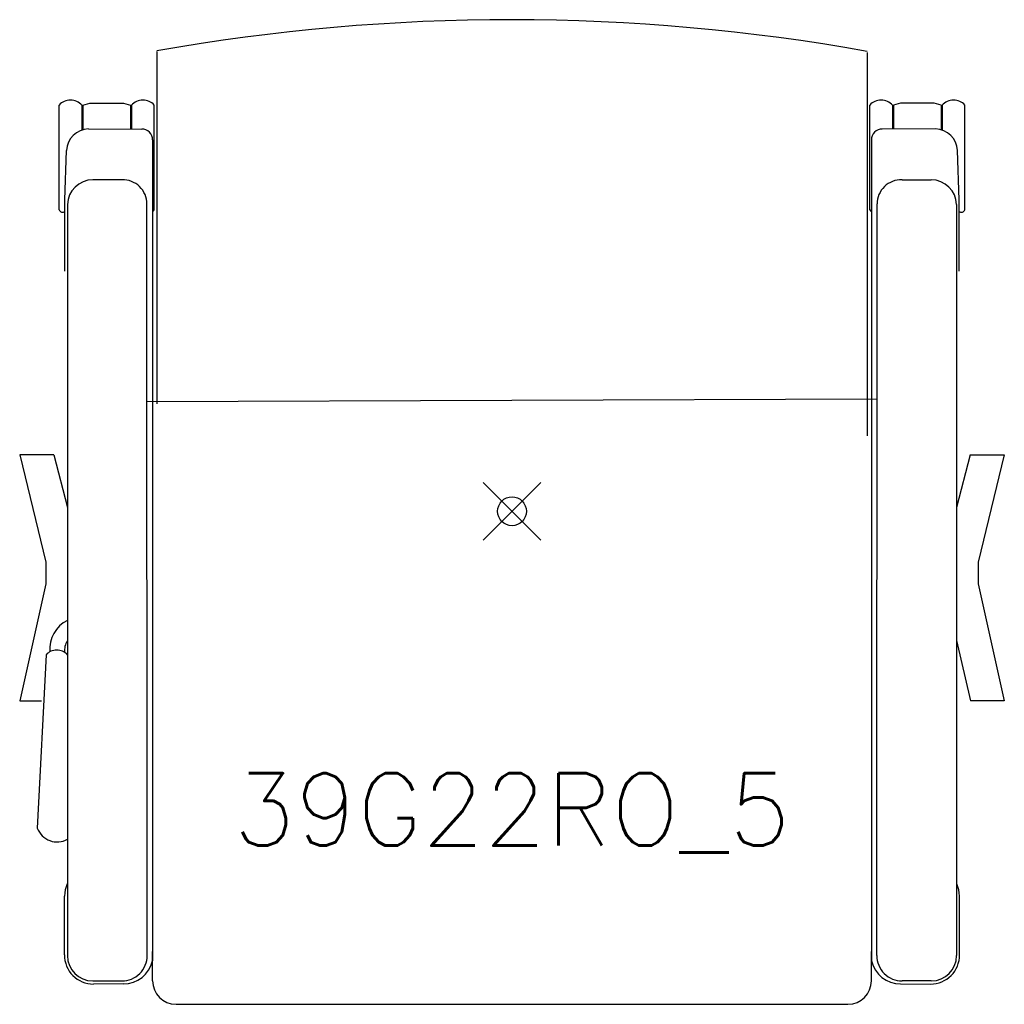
# Model space of a CAD drawing. Header units: inches. Extents: x -17 to 17, y -17 to 17.
import ezdxf
from ezdxf.enums import TextEntityAlignment as Align

# ---------------------------------------------------------------- set-up
doc = ezdxf.new("R2010")
doc.units = ezdxf.units.IN
doc.header["$MEASUREMENT"] = 0
doc.header["$PDMODE"] = 35
doc.layers.add('AFUCH-P', color=2, linetype='Continuous')
doc.layers.add('AFUCH-P-TN', color=2, linetype='Continuous')
doc.styles.get("Standard").update_dxf_attribs({"font": 'txt.shx'})

msp = doc.modelspace()

# ---------------------------------------------------------------- linework, layer by layer
at = {"layer": 'AFUCH-P'}
for p, q in [((-12.283, 15.902), (-12.283, 3.714)), ((12.283, 15.867), (12.283, 2.607)), ((-15.669, 10.423), (-15.669, 14.044)), ((-14.882, 14.04), (-14.882, 13.181)), ((-14.849, 14.041), (-14.605, 14.11)), ((-14.849, 14.041), (-14.849, 13.197)), ((-14.605, 14.11), (-13.442, 14.11)), ((-13.442, 14.11), (-13.199, 14.041)), ((-13.199, 14.041), (-13.201, 13.217)), ((-13.165, 14.04), (-13.165, 13.216)), ((-12.378, 10.423), (-12.378, 14.044)), ((12.378, 10.423), (12.378, 14.044)), ((13.165, 14.04), (13.165, 13.216)), ((13.442, 14.11), (13.199, 14.041)), ((13.199, 14.041), (13.201, 13.217)), ((14.605, 14.11), (13.442, 14.11)), ((14.849, 14.041), (14.605, 14.11)), ((14.849, 14.041), (14.849, 13.197)), ((14.882, 14.04), (14.882, 13.181)), ((15.669, 10.423), (15.669, 14.044)), ((-14.657, 13.221), (-12.809, 13.215)), ((14.657, 13.221), (12.809, 13.215)), ((-12.435, 12.84), (-12.435, -15.545)), ((12.435, 12.84), (12.435, -15.545)), ((-15.466, 10.774), (-15.409, 12.473)), ((15.466, 10.774), (15.409, 12.473)), ((-13.496, 11.461), (-14.505, 11.461)), ((13.496, 11.461), (14.505, 11.461)), ((-15.47, 8.305), (-15.466, 10.774)), ((-15.38, 10.605), (-15.38, -15.362)), ((-12.621, -15.362), (-12.63, 10.625)), ((12.621, -15.362), (12.63, 10.625)), ((15.38, 10.605), (15.38, -15.362)), ((15.47, 8.305), (15.466, 10.774)), ((-12.629, 3.793), (12.621, 3.888)), ((-17.033, 1.947), (-16.123, -1.758)), ((-15.856, 1.947), (-17.033, 1.947)), ((-15.856, 1.947), (-15.38, 0.13)), ((15.856, 1.947), (15.38, 0.13)), ((15.856, 1.947), (17.033, 1.947)), ((17.033, 1.947), (16.123, -1.758)), ((-16.123, -1.758), (-16.123, -2.511)), ((16.123, -1.758), (16.123, -2.511)), ((-16.123, -2.511), (-17.033, -6.557)), ((16.123, -2.511), (17.033, -6.557)), ((15.38, -4.466), (15.862, -6.557)), ((-16.12, -4.958), (-16.423, -10.953)), ((-17.033, -6.557), (-16.282, -6.557)), ((17.033, -6.557), (15.862, -6.557)), ((-15.484, -15.339), (-15.48, -13.301)), ((15.484, -15.339), (15.48, -13.301)), ((-12.435, -16.232), (-12.435, -15.222)), ((12.435, -16.232), (12.436, -15.222)), ((-14.505, -16.237), (-13.494, -16.237)), ((-13.438, -16.341), (-14.481, -16.343)), ((13.438, -16.341), (14.481, -16.343)), ((14.505, -16.237), (13.494, -16.237)), ((-11.623, -17.044), (11.623, -17.044))]:
    msp.add_line(p, q, dxfattribs=at)
for centre, radius, start, end in [((-0.038, -52.932), 69.928, 79.85165, 100.08554), ((-15.278, 13.682), 0.534, 42.1337, 137.2129), ((-12.77, 13.682), 0.534, 42.7871, 137.8663), ((12.77, 13.682), 0.534, 42.1337, 137.2129), ((15.278, 13.682), 0.534, 42.7871, 137.8663), ((-14.636, 12.447), 0.774, 91.5705, 178.084), ((-12.81, 12.84), 0.375, 0, 89.8273), ((12.81, 12.84), 0.375, 90.1727, 180), ((14.636, 12.447), 0.774, 1.916, 88.4295), ((-14.505, 10.586), 0.875, 90, 178.7396), ((-13.466, 10.625), 0.837, 0.0188, 92.035), ((13.466, 10.625), 0.837, 87.965, 179.9812), ((14.505, 10.586), 0.875, 1.2604, 90), ((-15.545, 10.477), 0.136, 203.4627, 305.2474), ((-12.502, 10.477), 0.136, 299.7503, 336.5373), ((12.502, 10.477), 0.136, 203.4627, 240.2497), ((15.545, 10.477), 0.136, 234.7526, 336.5373), ((-14.902, -4.752), 1.088, 116.0312, 185.4147), ((-14.859, -4.823), 0.626, 146.9847, 184.5953), ((-15.75, -5.3), 0.504, 42.8165, 137.1835), ((-15.737, -10.701), 0.731, 200.2211, 299.2255), ((-14.512, -13.302), 0.968, 154.4907, 179.8971), ((14.512, -13.302), 0.968, 0.1029, 25.5093), ((-14.484, -15.343), 1, 179.7385, 270.1321), ((-14.505, -15.362), 0.875, 180, 270), ((-13.494, -15.364), 0.873, 270, 0.1497), ((-13.447, -15.3), 1.041, 270.4701, 346.3853), ((13.447, -15.3), 1.041, 193.6147, 269.5299), ((13.494, -15.364), 0.873, 179.8503, 270), ((14.484, -15.343), 1, 269.8679, 0.2615), ((14.505, -15.362), 0.875, 270, 0), ((-11.623, -16.232), 0.812, 180.0175, 270.0175), ((11.623, -16.232), 0.813, 270, 359.9651)]:
    msp.add_arc(centre, radius, start, end, dxfattribs=at)
msp.add_point((0, 0), dxfattribs=at)

# ---------------------------------------------------------------- texts
at = {"layer": 'AFUCH-P-TN'}
msp.add_text('39G22RO_5', height=2.5, dxfattribs=at).set_placement((0, -11.559), align=Align.CENTER)

doc.saveas('drawing.dxf')
